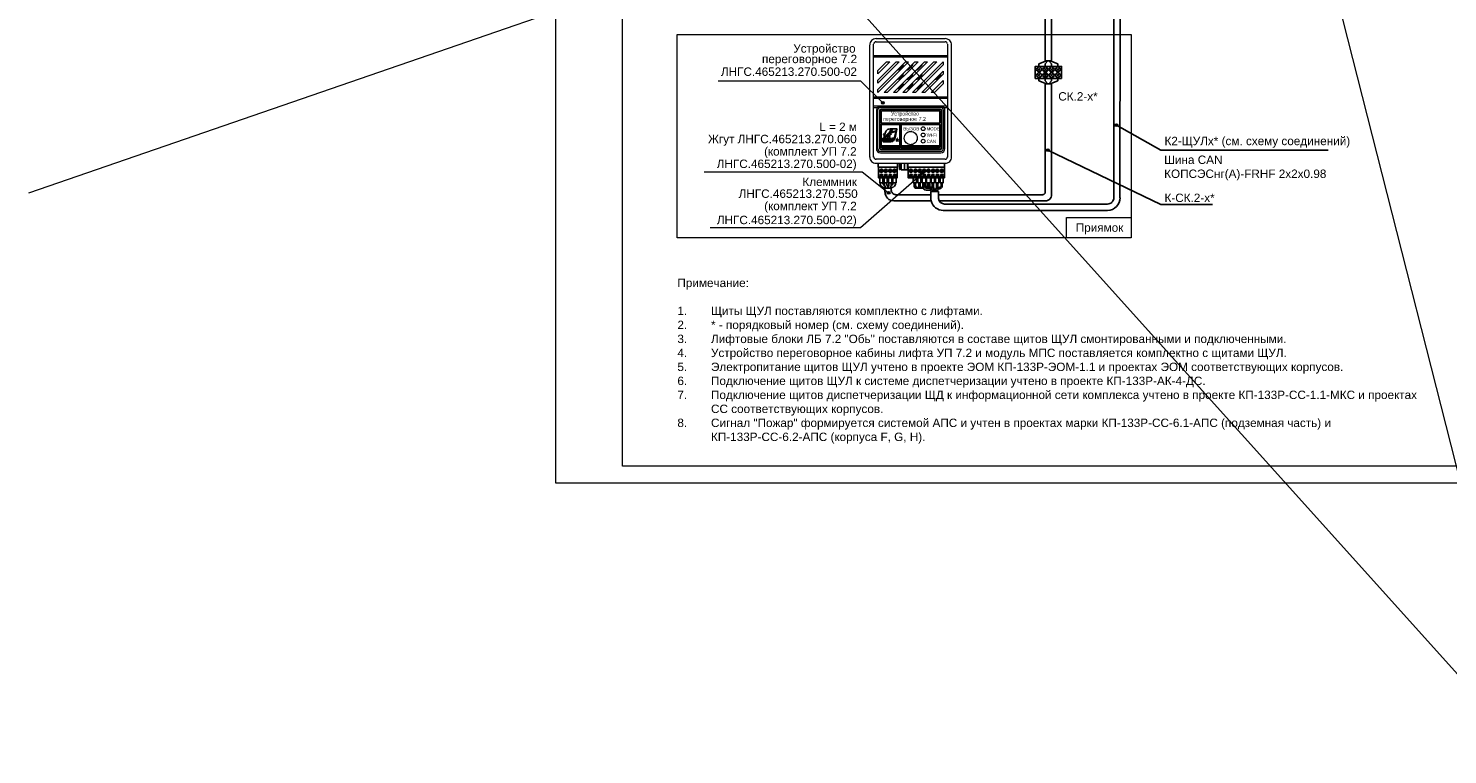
# Model space of a CAD drawing. Header units: millimetres. Extents: x -157 to 722, y -676 to 466.
# Tile 1 of 14: x -157 to 266, y -676 to -459. Entities that reach past the tile are written whole.
import ezdxf

# ---------------------------------------------------------------- set-up
doc = ezdxf.new("R2010")
doc.units = ezdxf.units.MM
doc.layers.get('0').update_dxf_attribs({"lineweight": 15})
doc.layers.add('EI_HATCH_GALV', color=7, linetype='Continuous', lineweight=15)
doc.styles.add('CP.Text', font='arial.ttf')

msp = doc.modelspace()

# ---------------------------------------------------------------- hatches: boundary and pattern name
at = {"layer": 'EI_HATCH_GALV'}
h = msp.add_hatch(color=256, dxfattribs=at)
h.dxf.hatch_style = 1
h.paths.add_polyline_path([(97.08, -481.46, 1), (97.91, -481.46, 1)])
h = msp.add_hatch(color=256, dxfattribs=at)
h.dxf.hatch_style = 1
h.paths.add_polyline_path([(166.58, -488.08, 1), (167.41, -488.08, 1)])
h = msp.add_hatch(color=256, dxfattribs=at)
h.dxf.hatch_style = 1
h.paths.add_polyline_path([(146.2, -495.53, 1), (147.03, -495.53, 1)])
h = msp.add_hatch(color=256, dxfattribs=at)
h.dxf.hatch_style = 1
h.paths.add_polyline_path([(108.8, -502.46, 1), (109.63, -502.46, 1)])
h = msp.add_hatch(color=256, dxfattribs=at)
h.dxf.hatch_style = 1
h.paths.add_polyline_path([(98.79, -508.23, 1), (99.62, -508.23, 1)])

# ---------------------------------------------------------------- linework, layer by layer
for p, q in [((48.5, -474.9), (90.79, -474.9)), ((90.79, -474.9), (97.5, -481.46)), ((44.25, -501.97), (91.28, -501.97)), ((90.78, -518.59), (109.21, -502.46)), ((91.28, -501.97), (99.2, -508.23)), ((46.08, -518.59), (90.78, -518.59))]:
    msp.add_line(p, q)
msp.add_lwpolyline([(-53.28, -293.9), (290.08, -675.54), (149.48, -122.31), (627.52, -529.1), (449.92, -116.39), (722.24, -205.15), (-156.88, -508.39)])
for points in [[(594, -174.65), (0, -174.65), (0, -594.65), (594, -594.65)], [(20, -179.65), (589, -179.65), (589, -589.65), (20, -589.65)], [(36.26, -461.07), (171.42, -461.07), (171.42, -521.63), (36.26, -521.63)], [(171.42, -521.63), (152.19, -521.63), (152.19, -515.61), (171.42, -515.61)]]:
    msp.add_lwpolyline(points, close=True)
at = {"color": 4, "lineweight": 25, "true_color": 0x00ffff}
for points in [[(145.79, -314.7), (145.79, -468.92), (147.69, -468.92), (147.69, -314.7)], [(146.17, -468.92), (143.92, -469.85), (143.92, -470.61)], [(146.55, -468.92), (145.79, -469.85), (145.79, -470.61)], [(146.93, -468.92), (147.69, -469.85), (147.69, -470.61)], [(147.31, -468.92), (149.55, -469.85), (149.55, -470.61)]]:
    msp.add_lwpolyline(points, dxfattribs=at)
at = {"color": 4, "lineweight": 25}
for points in [[(166.19, -509.75), (166.19, -452.18)], [(168.05, -509.75), (168.1, -452.31)], [(146.17, -475.82), (143.92, -474.89), (143.92, -474.17)], [(146.55, -475.82), (145.79, -474.89), (145.79, -474.17)], [(145.79, -508.06), (145.79, -475.82), (147.69, -475.82), (147.69, -508.82)], [(146.93, -475.82), (147.69, -474.89), (147.69, -474.17)], [(147.31, -475.82), (149.55, -474.89), (149.55, -474.17)], [(98.34, -506.87), (97.45, -506.53)], [(97.95, -506.03), (97.7, -505.94)], [(97.95, -505.86), (97.95, -505.26)], [(98.25, -506.62), (98.04, -506.15)], [(99.94, -507.51), (99.94, -506.87), (98.08, -506.87), (98.08, -508.06)], [(98.67, -505.94), (98.67, -505.26)], [(99.01, -506.49), (99.22, -506.11)], [(99.27, -505.94), (99.27, -505.26)], [(99.65, -506.87), (100.58, -506.53)], [(99.69, -506.62), (99.94, -506.15)], [(99.99, -505.86), (99.99, -505.26)], [(99.99, -506.03), (100.24, -505.94)], [(100.71, -510.68), (111.84, -510.68)], [(101.26, -508.82), (111.75, -508.82)], [(111.75, -509.37), (111.75, -507.89), (114, -507.89), (114, -509.96)], [(111.88, -507.89), (111.88, -507.8)], [(114, -508.82), (145.07, -508.82)], [(114.25, -510.68), (145.79, -510.68)], [(164.37, -513.52), (115.48, -513.52)], [(164.33, -511.61), (115.86, -511.66)]]:
    msp.add_lwpolyline(points, dxfattribs=at)
at = {"lineweight": 18}
for points in [[(93.55, -464.25), (93.55, -467.8), (93.55, -479.74), (93.55, -481.9), (93.55, -482.87), (93.55, -497.6)], [(116.71, -463.95), (116.71, -467.46), (116.71, -467.8), (116.71, -479.74), (116.71, -480.2), (94.74, -480.2), (94.74, -479.74), (94.74, -467.8), (94.74, -463.95)], [(116.03, -462.38), (95.41, -462.38)], [(95.41, -463.27), (116.03, -463.27)], [(117.89, -497.6), (117.89, -482.87), (117.89, -481.9), (117.89, -479.74), (117.89, -467.8), (117.89, -464.25)], [(116.71, -467.46), (94.74, -467.46)], [(94.74, -467.8), (116.71, -467.8)], [(102.31, -471.57), (103.5, -470.38)], [(106.29, -470.38), (105.11, -471.57)], [(107.9, -471.57), (109.13, -470.38)], [(103.5, -473.22), (102.31, -474.41)], [(102.31, -477.2), (103.5, -476.01)], [(105.11, -474.41), (106.29, -473.22)], [(105.11, -477.2), (106.29, -476.01)], [(107.9, -474.41), (109.13, -473.22)], [(109.13, -476.01), (107.9, -477.2)], [(114.72, -473.22), (113.53, -474.41)], [(116.71, -479.74), (94.74, -479.74)], [(94.74, -497.6), (94.74, -482.87), (94.74, -482.41), (94.74, -480.2)], [(116.71, -480.2), (116.71, -482.87), (116.71, -497.6)], [(116.71, -482.41), (94.74, -482.41)], [(94.74, -482.87), (95.71, -482.87), (95.75, -482.83), (96.05, -482.66), (96.35, -482.53), (96.43, -482.53), (96.73, -482.49), (114.72, -482.49), (115.01, -482.53), (115.1, -482.53), (115.39, -482.66), (115.69, -482.83), (115.73, -482.87), (116.71, -482.87)], [(95.54, -483.55), (95.54, -495.15)], [(96.01, -495.15), (96.01, -483.55)], [(115.48, -483.55), (115.48, -495.15)], [(115.9, -495.15), (115.9, -483.55)], [(116.03, -498.28), (95.41, -498.28)], [(114.72, -495.91), (96.73, -495.91)], [(96.73, -496.37), (114.72, -496.37)], [(95.41, -499.46), (116.03, -499.46)]]:
    msp.add_lwpolyline(points, dxfattribs=at)
for points in [[(96.01, -475.59), (96.01, -474.66), (101.43, -469.24), (102.36, -469.24)], [(104.22, -469.24), (105.15, -469.24), (96.01, -478.38), (96.01, -477.45)], [(99.56, -469.24), (96.01, -472.8), (96.01, -471.87), (98.59, -469.24)], [(107.01, -469.24), (107.99, -469.24), (98.8, -478.38), (97.87, -478.38)], [(100.66, -478.38), (109.85, -469.24), (110.78, -469.24), (101.59, -478.38)], [(104.43, -478.38), (103.46, -478.38), (112.64, -469.24), (113.57, -469.24)], [(115.48, -469.24), (115.48, -470.17), (107.22, -478.38), (106.29, -478.38)], [(115.48, -472.03), (115.48, -472.97), (110.02, -478.38), (109.09, -478.38)], [(115.48, -474.83), (115.48, -475.76), (112.85, -478.38), (111.88, -478.38)]]:
    msp.add_lwpolyline(points, close=True, dxfattribs=at)
at = {"lineweight": 25}
for points in [[(150.66, -474.17), (142.82, -474.17), (142.82, -470.61), (150.66, -470.61)], [(100.24, -490.19), (100.28, -490.19), (100.37, -489.98), (100.32, -489.73), (100.16, -489.56), (99.94, -489.52), (99.73, -489.6), (99.61, -489.77), (99.56, -490.02), (99.69, -490.19), (99.82, -490.07), (99.73, -489.94), (99.77, -489.81), (99.86, -489.73), (99.99, -489.69), (100.11, -489.73), (100.2, -489.98), (100.11, -490.07)], [(97.78, -492.01), (97.49, -492.01), (97.32, -492.82), (97.7, -492.82), (97.66, -492.99), (97.62, -493.12), (97.74, -493.12), (99.77, -493.12), (99.82, -493.12), (100.41, -492.95), (99.82, -492.95), (99.77, -492.95), (97.83, -492.95), (97.87, -492.82), (98, -492.82), (98.04, -492.56), (97.66, -492.56)], [(99.14, -492.01), (98.76, -492.01), (98.5, -492.31), (98.55, -492.01), (98.25, -492.01), (98.08, -492.82), (98.42, -492.82), (98.46, -492.48), (98.63, -492.82), (98.97, -492.82), (98.76, -492.4)], [(99.27, -491.55), (99.44, -491.68), (99.52, -491.46), (99.48, -491.21), (99.35, -491.04), (99.1, -491), (98.89, -491.08), (98.76, -491.25), (98.72, -491.51), (98.84, -491.68), (98.97, -491.55), (98.93, -491.46), (98.93, -491.34), (99.01, -491.21), (99.14, -491.17), (99.27, -491.21), (99.35, -491.34), (99.35, -491.46)], [(99.05, -492.82), (99.22, -492.01), (99.65, -492.01), (99.77, -492.01), (99.9, -492.06), (99.99, -492.18), (99.99, -492.31), (99.94, -492.52), (99.86, -492.65), (99.69, -492.78), (99.52, -492.82)], [(99.14, -490.74), (99.27, -490.96), (99.39, -490.83), (99.31, -490.7), (99.35, -490.58), (99.44, -490.49), (99.56, -490.45), (99.69, -490.49), (99.77, -490.58), (99.77, -490.7), (99.69, -490.83), (99.82, -490.96), (99.86, -490.91), (99.94, -490.7), (99.9, -490.49), (99.73, -490.32), (99.52, -490.24), (99.31, -490.32), (99.18, -490.53)], [(99.48, -492.18), (99.56, -492.18), (99.65, -492.23), (99.65, -492.31), (99.61, -492.52), (99.56, -492.56), (99.48, -492.61), (99.39, -492.61)], [(101.89, -492.73), (101.93, -492.86), (102.06, -492.86), (101.98, -492.73), (101.85, -492.56), (101.93, -492.56), (102.02, -492.48), (102.02, -492.4), (101.93, -492.31), (101.76, -492.27), (101.55, -492.27), (101.55, -492.86), (101.64, -492.86), (101.64, -492.61), (101.72, -492.61), (101.81, -492.65)], [(101.76, -492.52), (101.64, -492.52), (101.64, -492.35), (101.76, -492.35), (101.85, -492.35), (101.89, -492.44), (101.85, -492.48)], [(101.76, -500.57), (101.76, -503.78), (96.18, -503.78), (96.18, -500.57)], [(104.94, -499.46), (104.94, -500.57), (115.86, -500.57), (115.86, -499.46), (115.86, -500.57), (104.94, -500.57)], [(115.82, -500.57), (115.82, -503.78), (104.98, -503.78), (104.98, -500.57)], [(96.68, -502.77), (97.36, -502.77), (97.36, -503.02), (96.68, -503.02)], [(98, -502.77), (98.67, -502.77), (98.67, -503.02), (98, -503.02)], [(99.31, -502.77), (99.94, -502.77), (99.94, -503.02), (99.31, -503.02)], [(100.62, -502.77), (101.26, -502.77), (101.26, -503.02), (100.62, -503.02)], [(105.49, -502.77), (106.17, -502.77), (106.17, -503.02), (105.49, -503.02)], [(106.8, -502.77), (107.48, -502.77), (107.48, -503.02), (106.8, -503.02)], [(108.11, -502.77), (108.79, -502.77), (108.79, -503.02), (108.11, -503.02)], [(109.43, -502.77), (110.1, -502.77), (110.1, -503.02), (109.43, -503.02)], [(110.74, -502.77), (111.42, -502.77), (111.42, -503.02), (110.74, -503.02)], [(112.05, -502.77), (112.69, -502.77), (112.69, -503.02), (112.05, -503.02)], [(113.36, -502.77), (114, -502.77), (114, -503.02), (113.36, -503.02)], [(114.63, -502.77), (115.31, -502.77), (115.31, -503.02), (114.63, -503.02)], [(111.8, -507.04), (111.88, -507.04)], [(113.02, -507.59), (113.02, -507.89)]]:
    msp.add_lwpolyline(points, close=True, dxfattribs=at)
for points in [[(143.54, -471.16), (144.31, -471.93)], [(143.54, -471.93), (144.31, -471.21)], [(143.54, -472.86), (144.31, -473.58)], [(143.54, -473.62), (144.31, -472.86)], [(145.45, -471.16), (146.17, -471.93)], [(145.45, -471.93), (146.17, -471.21)], [(145.45, -473.62), (146.17, -472.86)], [(145.45, -472.86), (146.17, -473.58)], [(147.31, -471.16), (148.07, -471.93)], [(147.31, -471.93), (148.07, -471.21)], [(147.31, -473.62), (148.07, -472.86)], [(147.31, -472.86), (148.07, -473.58)], [(149.17, -471.16), (149.94, -471.93)], [(149.17, -471.93), (149.94, -471.21)], [(149.17, -472.86), (149.94, -473.58)], [(149.17, -473.62), (149.94, -472.86)], [(96.56, -494.98), (96.56, -487.65), (96.56, -483.72)], [(114.51, -483.38), (96.94, -483.38)], [(114.42, -484.01), (114.42, -487.49), (97.02, -487.49), (97.02, -484.01)], [(114.25, -483.84), (97.19, -483.84)], [(114.89, -483.72), (114.89, -487.65), (114.89, -494.98)], [(97.19, -494.89), (102.53, -494.89), (102.53, -487.87), (97.02, -487.87), (97.02, -494.68)], [(99.48, -490.28), (99.31, -490.28), (99.14, -490.45), (99.05, -490.58), (99.05, -490.79), (98.97, -490.79), (98.34, -491.29), (98.21, -491.55), (98.08, -491.76), (98.04, -491.89), (97.91, -492.52), (97.74, -492.52), (97.87, -491.89), (97.87, -491.42), (97.83, -491.21), (97.7, -491), (97.7, -490.96), (97.74, -490.7), (97.91, -490.91), (98, -491.17), (98, -491.21), (98.17, -490.53), (98.34, -490.02), (98.46, -489.77), (98.67, -489.56), (98.89, -489.39), (99.14, -489.31), (99.69, -489.22), (101.68, -489.22), (101.64, -489.31), (101.13, -491.85), (100.88, -492.48), (100.79, -492.56), (100.83, -492.44), (100.75, -492.31), (100.83, -492.14), (100.96, -491.8), (101.43, -489.56), (101.3, -489.73), (101.13, -489.9), (100.71, -490.11), (99.9, -490.45)], [(114.25, -494.89), (102.91, -494.89), (102.91, -487.87), (114.42, -487.87), (114.42, -494.68)], [(230.01, -495.57), (180.24, -495.57), (166.99, -488.08)], [(100.79, -492.01), (100.49, -491.97), (100.2, -492.06), (100.11, -492.18), (100.07, -492.31), (100.16, -492.44), (100.28, -492.48), (100.37, -492.52), (100.45, -492.56), (100.41, -492.61), (100.28, -492.61), (100.03, -492.56), (99.99, -492.78), (100.2, -492.82), (100.45, -492.82), (100.66, -492.73), (100.75, -492.52), (100.75, -492.4), (100.66, -492.35), (100.41, -492.27), (100.41, -492.23), (100.45, -492.18), (100.54, -492.18), (100.79, -492.23), (100.83, -492.01)], [(114.51, -495.36), (96.94, -495.36)], [(102.53, -494.3), (97.02, -494.3)], [(102.53, -494.6), (97.02, -494.6)], [(114.42, -494.3), (102.91, -494.3)], [(114.42, -494.6), (102.91, -494.6)], [(195.56, -511.78), (180.24, -511.78), (146.56, -495.56)], [(101.85, -499.46), (101.85, -500.61), (96.13, -500.61), (96.13, -499.46)], [(97.45, -501.62), (96.56, -501.62)], [(97.45, -501.79), (96.56, -501.79)], [(98.76, -501.62), (97.87, -501.62)], [(98.76, -501.79), (97.87, -501.79)], [(100.07, -501.62), (99.18, -501.62)], [(100.07, -501.79), (99.18, -501.79)], [(101.38, -501.62), (100.49, -501.62)], [(101.38, -501.79), (100.49, -501.79)], [(102.57, -501.24), (102.48, -501.33), (102.4, -501.24), (102.57, -501.24), (102.57, -499.46)], [(102.4, -499.46), (102.4, -501.24)], [(104.85, -499.46), (104.85, -501.45), (103.92, -501.45), (103.92, -499.46), (103.92, -501.45), (102.95, -501.45), (102.95, -499.46)], [(115.86, -499.46), (115.86, -500.57), (104.94, -500.57), (104.94, -499.46)], [(106.29, -501.62), (105.36, -501.62)], [(106.29, -501.79), (105.36, -501.79)], [(107.61, -501.62), (106.67, -501.62)], [(107.61, -501.79), (106.67, -501.79)], [(108.88, -501.62), (107.99, -501.62)], [(108.88, -501.79), (107.99, -501.79)], [(110.19, -501.62), (109.3, -501.62)], [(110.19, -501.79), (109.3, -501.79)], [(111.5, -501.62), (110.61, -501.62)], [(111.5, -501.79), (110.61, -501.79)], [(112.81, -501.62), (111.92, -501.62)], [(112.81, -501.79), (111.92, -501.79)], [(114.12, -501.62), (113.24, -501.62)], [(114.12, -501.79), (113.24, -501.79)], [(115.44, -501.62), (114.55, -501.62)], [(115.44, -501.79), (114.55, -501.79)], [(101.76, -503.4), (96.18, -503.4)], [(97.49, -503.78), (97.49, -505.26), (96.56, -505.26), (96.56, -503.78)], [(97.36, -505.31), (97.36, -505.26)], [(98.8, -503.78), (98.8, -505.26), (97.87, -505.26), (97.87, -503.78)], [(98.97, -506.87), (98.97, -506.66)], [(100.11, -503.78), (100.11, -505.26), (99.14, -505.26), (99.14, -503.78)], [(101.43, -503.78), (101.43, -505.26), (100.45, -505.26), (100.45, -503.78)], [(100.58, -505.31), (100.58, -505.26)], [(101.3, -505.31), (101.3, -505.26)], [(115.82, -503.4), (104.98, -503.4)], [(107.52, -503.78), (107.52, -505.26), (106.55, -505.26), (106.55, -503.78)], [(106.84, -506.28), (106.84, -505.26)], [(109.47, -506.87), (107.13, -506.87)], [(107.22, -505.26), (107.22, -506.28)], [(108.24, -506.66), (107.61, -506.66)], [(108.79, -503.78), (108.79, -505.26), (107.86, -505.26), (107.86, -503.78)], [(108.16, -506.28), (108.16, -505.26)], [(108.54, -505.26), (108.54, -506.28)], [(109.43, -506.66), (108.92, -506.66)], [(110.31, -503.78), (110.31, -505.26), (109.17, -505.26), (109.17, -503.78)], [(109.38, -506.41), (109.38, -505.26)], [(109.76, -506.2), (109.76, -505.26)], [(110.1, -506.2), (110.1, -505.26)], [(111.33, -506.87), (110.4, -506.87)], [(111.63, -503.78), (111.63, -505.26), (110.48, -505.26), (110.48, -503.78)], [(110.7, -505.26), (110.7, -506.2)], [(111.16, -506.66), (110.86, -506.66)], [(111.08, -506.28), (111.08, -505.26)], [(111.08, -505.26), (111.08, -506.2)], [(111.42, -505.26), (111.42, -506.28)], [(111.8, -506.66), (111.88, -506.66)], [(112.85, -503.78), (112.85, -505.26), (111.88, -505.26), (111.88, -503.78)], [(112.18, -506.75), (112.18, -505.26)], [(112.56, -506.58), (112.56, -505.26)], [(112.77, -506.96), (112.64, -506.83)], [(114.17, -503.78), (114.17, -505.26), (113.19, -505.26), (113.19, -503.78)], [(113.28, -506.96), (113.4, -506.83)], [(113.49, -506.58), (113.49, -505.26)], [(113.87, -506.75), (113.87, -505.26)], [(114.42, -506.66), (114.17, -506.66)], [(115.48, -503.78), (115.48, -505.26), (114.51, -505.26), (114.51, -503.78)], [(114.8, -505.26), (114.8, -506.28)], [(115.18, -506.28), (115.18, -505.26)], [(111.54, -507.42), (110.4, -507.42)], [(112.26, -507.89), (112.26, -507.42)], [(112.64, -507.42), (112.64, -507.89)], [(113.4, -507.42), (113.4, -507.89)], [(113.79, -507.89), (113.79, -507.42)], [(114.17, -507.04), (114.42, -507.04)]]:
    msp.add_lwpolyline(points, dxfattribs=at)
at = {"lineweight": 18}
msp.add_lwpolyline([(96.01, -483.53, -0.222477), (96.26, -482.96), (96.47, -482.83), (96.56, -482.83), (96.73, -482.79), (114.72, -482.79), (114.89, -482.83), (114.97, -482.83), (115.18, -482.96)], format="xyb", dxfattribs=at)
at = {"color": 4, "lineweight": 25}
for points in [[(96.64, -505.31), (96.64, -505.26, 0.310189), (97.49, -506.53)], [(98.97, -506.64, 0.116451), (98.93, -506.49), (98.72, -506.11)]]:
    msp.add_lwpolyline(points, format="xyb", dxfattribs=at)
at = {"lineweight": 25}
msp.add_lwpolyline([(109.76, -506.17, 0.414194), (110.42, -506.83, -0.414194)], format="xyb", close=True, dxfattribs=at)
msp.add_lwpolyline([(110.15, -506.17, 0.414231), (110.42, -506.45, 0.414231), (110.7, -506.17)], format="xyb", dxfattribs=at)
for centre, radius in [((143.99, -471.52), 0.741), ((143.99, -473.22), 0.741), ((145.85, -471.52), 0.741), ((145.85, -473.22), 0.741), ((147.71, -471.52), 0.741), ((147.71, -473.22), 0.741), ((149.58, -471.52), 0.741), ((149.58, -473.22), 0.741), ((97.04, -501.69), 0.487), ((98.36, -501.69), 0.487), ((99.67, -501.69), 0.487), ((100.94, -501.69), 0.487), ((105.85, -501.69), 0.487), ((107.16, -501.69), 0.487), ((108.47, -501.69), 0.487), ((109.79, -501.69), 0.487), ((111.1, -501.69), 0.487), ((112.41, -501.69), 0.487), ((113.68, -501.69), 0.487), ((114.99, -501.69), 0.487)]:
    msp.add_circle(centre, radius, dxfattribs=at)
for centre in [(97.5, -481.46), (166.99, -488.08), (146.62, -495.53), (109.21, -502.46), (99.2, -508.23)]:
    msp.add_circle(centre, 0.415)
at = {"lineweight": 18}
for centre in [(109.49, -489.16), (109.49, -491.02), (109.49, -492.88)]:
    msp.add_circle(centre, 0.571, dxfattribs=at)
for centre, radius, start, end in [((95.44, -464.22), 1.88, 89.9995, 180.0005), ((95.44, -463.93), 0.656, 90.002, 179.998), ((116.05, -464.22), 1.88, 359.9995, 90.0005), ((116.05, -463.93), 0.656, 0.002, 89.998), ((102.04, -471.29), 0.36, 235.1914, 314.992), ((103.27, -470.11), 0.36, 315.0074, 34.8092), ((103.27, -472.9), 0.36, 315.0074, 34.8092), ((104.88, -471.29), 0.36, 235.1914, 314.992), ((106.06, -470.11), 0.36, 315.0074, 34.8092), ((106.06, -472.9), 0.36, 315.0074, 34.8092), ((107.67, -471.29), 0.36, 235.1914, 314.992), ((108.85, -470.11), 0.36, 315.0074, 34.8092), ((108.85, -472.9), 0.36, 315.0074, 34.8092), ((114.48, -472.9), 0.36, 315.0074, 34.8092), ((102.04, -474.09), 0.36, 235.1914, 314.992), ((102.04, -476.92), 0.36, 235.1914, 314.992), ((103.27, -475.74), 0.36, 315.0074, 34.8092), ((104.88, -474.09), 0.36, 235.1914, 314.992), ((104.88, -476.92), 0.36, 235.1914, 314.992), ((106.06, -475.74), 0.36, 315.0074, 34.8092), ((107.67, -474.09), 0.36, 235.1914, 314.992), ((107.67, -476.92), 0.36, 235.1914, 314.992), ((108.85, -475.74), 0.36, 315.0074, 34.8092), ((113.3, -474.09), 0.36, 235.1914, 314.992), ((96.96, -483.57), 1.38, 146.4963, 178.8164), ((114.74, -483.53), 0.741, 0.0014, 50.1723), ((114.57, -483.57), 1.38, 1.0854, 32.7908), ((95.44, -497.58), 1.88, 179.9995, 270.0005), ((95.44, -497.58), 0.656, 180.002, 269.998), ((96.75, -495.13), 1.21, 180.0003, 269.9997), ((96.75, -495.13), 0.741, 179.9999, 270.0001), ((114.74, -495.13), 1.21, 270.0003, 359.9997), ((114.74, -495.13), 0.741, 269.9999, 0.0001), ((116.05, -497.58), 0.656, 270.002, 359.998), ((116.05, -497.58), 1.88, 269.9995, 0.0005)]:
    msp.add_arc(centre, radius, start, end, dxfattribs=at)
at = {"lineweight": 25}
for centre, radius, start, end in [((96.96, -483.7), 0.36, 90.0036, 179.9964), ((97.21, -483.99), 0.191, 90.0046, 179.9954), ((114.27, -483.99), 0.191, 0.0046, 89.9954), ((114.53, -483.7), 0.36, 0.0036, 89.9964), ((101.81, -492.53), 0.559, 90.7407, 95.07), ((96.96, -494.96), 0.36, 180.0036, 269.9964), ((97.21, -494.66), 0.191, 180.0046, 269.9954), ((114.27, -494.66), 0.191, 270.0046, 359.9954), ((114.53, -494.96), 0.36, 270.0036, 359.9964), ((107.6, -506.28), 0.757, 180.259, 231.9714), ((107.61, -506.3), 0.36, 180.0036, 269.9964), ((108.9, -506.28), 0.741, 179.9988, 228.5928), ((108.9, -506.28), 0.36, 180.0036, 269.9964), ((110.42, -506.39), 1.04, 179.9999, 270.0001), ((110.42, -506.17), 0.656, 270.002, 359.998), ((111.82, -506.26), 0.741, 179.9999, 270.0001), ((111.82, -506.26), 0.36, 180.0036, 269.9964), ((111.9, -507.4), 0.741, 359.9999, 90.0001), ((112.96, -506.55), 0.36, 180.0013, 222.7077), ((112.11, -507.57), 0.952, 359.9982, 42.7125), ((113.98, -507.57), 0.953, 137.2922, 179.9971), ((113.13, -506.55), 0.36, 317.2972, 359.9938), ((114.19, -507.4), 0.741, 89.9999, 180.0001), ((114.44, -506.26), 0.36, 270.0036, 359.9964), ((114.44, -506.26), 0.741, 269.9999, 0.0001), ((111.56, -507.78), 0.36, 0.0036, 89.9964), ((111.9, -507.4), 0.36, 0.0036, 89.9964), ((114.19, -507.4), 0.36, 90.0036, 179.9964)]:
    msp.add_arc(centre, radius, start, end, dxfattribs=at)
at = {"color": 4, "lineweight": 25}
for centre, radius, start, end in [((98.14, -505.28), 0.741, 180.001, 235.8883), ((98.7, -505.84), 0.741, 180.0059, 206.5527), ((97.26, -507.02), 1.12, 10.8231, 24.4321), ((99.08, -505.92), 0.36, 179.9939, 206.5627), ((99.37, -506.64), 0.36, 153.4423, 180.0011), ((98.91, -505.92), 0.36, 333.4423, 0.0011), ((100.73, -507.02), 1.12, 155.5767, 169.168), ((99.29, -505.84), 0.741, 333.437, 0.0044), ((99.84, -505.28), 0.741, 304.116, 359.9946), ((99.88, -505.24), 1.46, 300.2439, 358.4191), ((100.73, -508.04), 2.6, 179.9994, 270.0006), ((101.28, -507.49), 1.29, 179.9992, 270.0008), ((121.13, -509.48), 9.37, 179.2144, 187.2528), ((115.5, -509.69), 3.79, 195.1885, 269.8903), ((115.88, -509.73), 1.88, 186.0693, 269.692), ((145.09, -508.04), 0.741, 269.9999, 0.0001), ((145.81, -508.8), 1.88, 269.9995, 0.0005), ((164.35, -509.73), 1.88, 270.0819, 0.0829), ((164.35, -509.73), 3.75, 270.6318, 0.0825)]:
    msp.add_arc(centre, radius, start, end, dxfattribs=at)
at = {"lineweight": 18}
for points, knots in [([(103.84, -491.95), (103.84, -491.69), (103.89, -491.44), (104.08, -490.96), (104.22, -490.75), (104.57, -490.38), (104.79, -490.23), (105.14, -490.08), (105.26, -490.05), (105.51, -490), (105.64, -489.98), (105.76, -489.98)], [0, 0, 0, 0, 0.776935, 0.776935, 1.541281, 1.541281, 2.309884, 2.309884, 2.687297, 2.687297, 3.075647, 3.075647, 3.075647, 3.075647]), ([(105.76, -489.98), (106.01, -489.98), (106.25, -490.03), (106.7, -490.21), (106.9, -490.35), (107.27, -490.69), (107.41, -490.9), (107.57, -491.26), (107.62, -491.39), (107.68, -491.67), (107.69, -491.81), (107.69, -491.95)], [0, 0, 0, 0, 0.730438, 0.730438, 1.463684, 1.463684, 2.234543, 2.234543, 2.64665, 2.64665, 3.07263, 3.07263, 3.07263, 3.07263]), ([(105.76, -493.92), (105.52, -493.92), (105.28, -493.87), (104.83, -493.69), (104.62, -493.56), (104.26, -493.21), (104.11, -493), (103.95, -492.64), (103.91, -492.51), (103.85, -492.23), (103.84, -492.09), (103.84, -491.95)], [0, 0, 0, 0, 0.730438, 0.730438, 1.463684, 1.463684, 2.234543, 2.234543, 2.64665, 2.64665, 3.07263, 3.07263, 3.07263, 3.07263]), ([(107.69, -491.95), (107.69, -492.21), (107.64, -492.46), (107.45, -492.94), (107.31, -493.15), (106.95, -493.52), (106.74, -493.67), (106.39, -493.82), (106.27, -493.85), (106.02, -493.91), (105.89, -493.92), (105.76, -493.92)], [0, 0, 0, 0, 0.776935, 0.776935, 1.541281, 1.541281, 2.309884, 2.309884, 2.687297, 2.687297, 3.075647, 3.075647, 3.075647, 3.075647])]:
    msp.add_open_spline(points, degree=3, knots=knots, dxfattribs=at)

# ---------------------------------------------------------------- texts
at = {"style": 'CP.Text'}
for s, insert, char_height, attachment_point in [('Устройство', (70.82, -467.26), 2.5, 7), ('переговорное 7.2', (61.5, -470.4), 2.5, 7), ('ЛНГС.465213.270.500-02', (49.28, -473.47), 2.5, 7), ('СК.2-х*', (149.7, -480.82), 2.5, 7), ('переговорное 7.2', (97.57, -487.16), 1.1234, 7), ('Устройство', (99.9, -485.6), 1.123, 7), ('L = 2 м', (78.54, -489.85), 2.5, 7), ('ВЫЗОВ', (103.58, -489.66), 0.936, 7), ('MODE', (110.48, -489.66), 0.939, 7), ('Жгут ЛНГС.465213.270.060', (45.45, -494.24), 2.5, 7), ('Wi-Fi', (110.53, -491.51), 0.939, 7), ('CAN', (110.53, -493.39), 0.939, 7), ('К2-ЩУЛх* (см. схему соединений)', (181.32, -494.82), 2.5, 7), ('Шина CAN\\PКОПСЭСнг(А)-FRHF 2x2x0.98', (181.22, -504.58), 2.5, 7), ('ЛНГС.465213.270.550', (54.55, -509.79), 2.5, 7), ('Клеммник', (73.53, -506.27), 2.5, 7), ('(комплект УП 7.2\\PЛНГС.465213.270.500-02)', (89.71, -514.63), 2.5, 6), ('К-СК.2-х*', (181.32, -511.03), 2.5, 7), ('Приямок', (154.91, -520.61), 2.5, 7)]:
    msp.add_mtext(s, dxfattribs=dict(at, insert=insert, char_height=char_height, attachment_point=attachment_point))
at = {"insert": (89.68, -498.14), "char_height": 2.5, "attachment_point": 6, "line_spacing_factor": 0.888, "style": 'CP.Text'}
msp.add_mtext('(комплект УП 7.2\\PЛНГС.465213.270.500-02)', dxfattribs=at)
at = {"insert": (36.32, -533.82), "char_height": 2.5, "width": 225.7607, "attachment_point": 1, "style": 'CP.Text'}
msp.add_mtext('Примечание:\\P\\P1.^IЩиты ЩУЛ поставляются комплектно с лифтами.\\P2.^I* - порядковый номер (см. схему соединений).\\P3.^IЛифтовые блоки ЛБ 7.2 "Обь" поставляются в составе щитов ЩУЛ смонтированными и подключенными.\\P4.^IУстройство переговорное кабины лифта УП 7.2 и модуль МПС поставляется комплектно с щитами ЩУЛ.\\P5.^IЭлектропитание щитов ЩУЛ учтено в проекте ЭОМ КП-133Р-ЭОМ-1.1 и проектах ЭОМ соответствующих корпусов.\\P6.^IПодключение щитов ЩУЛ к системе диспетчеризации учтено в проекте КП-133Р-АК-4-ДС.\\P7.^IПодключение щитов диспетчеризации ЩД к информационной сети комплекса учтено в проекте КП-133Р-СС-1.1-МКС и проектах ^IСС соответствующих корпусов.\\P8.^IСигнал "Пожар" формируется системой АПС и учтен в проектах марки КП-133Р-СС-6.1-АПС (подземная часть) и \\P^IКП-133Р-СС-6.2-АПС (корпуса F, G, H).', dxfattribs=at)

doc.saveas('drawing.dxf')
